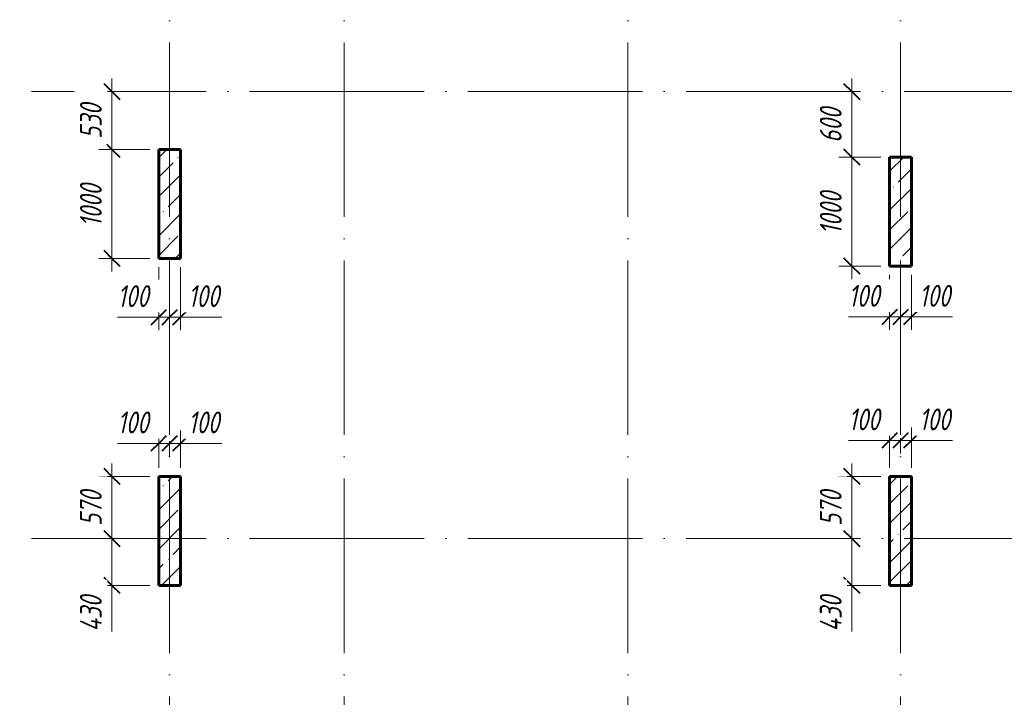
# Model space of a CAD drawing. Header units: millimetres. Extents: x 6092 to 73550, y -4371 to 20491.
# Tile 13 of 25: x 48626 to 57651, y 1844 to 8060. Entities that reach past the tile are written whole.
import ezdxf

# ---------------------------------------------------------------- set-up
doc = ezdxf.new("R2010")
doc.units = ezdxf.units.MM
doc.linetypes.add('ADSK_Линия сетки', pattern=[2000, 1600, -200, 0, -200])
for name, color, linetype, lineweight in [('A-____-____-DIMS', 211, 'Continuous', 9), ('A-____-____-DIMS-80', 211, 'Continuous', 9), ('S-COLS-____-MCUT', 52, 'Continuous', 40), ('S-COLS-____-OTLN', 52, 'Continuous', 18), ('S-GRID-____-OTLN', 1, 'Continuous', 9)]:
    doc.layers.add(name, color=color, linetype=linetype, lineweight=lineweight)
doc.styles.add('GOST Common_I_1', font='GOST_Common Italic.ttf', dxfattribs={"width": 0.8, "height": 200})
doc.dimstyles.new('ADSK_Округление_5мм__Узкий_', dxfattribs={"dimscale": 304.8, "dimtxt": 0.659918, "dimasz": 0.472441, "dimexe": 0.393701, "dimexo": 0.000861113, "dimgap": 0.104987, "dimtad": 1, "dimdec": 0, "dimlfac": 304.8, "dimrnd": 5, "dimdsep": 46, "dimtxsty": 'GOST Common_I_1', "dimblk1": 'OBLIQUE', "dimblk2": 'OBLIQUE', "dimsah": 1, "dimcen": 0.09, "dimdle": 0.393701, "dimazin": 0, "dimtfac": 1, "dimtdec": 4, "dimtix": 1, "dimtmove": 0, "dimatfit": 3, "dimfxl": 1, "dimtvp": 1, "dimtfill": 1, "dimtolj": 1, "dimtzin": 0, "dimlwd": 20, "dimlwe": 20, "dimarcsym": 2})
doc.dimstyles.new('ADSK_Округление_5мм__Узкий__1', dxfattribs={"dimscale": 304.8, "dimtxt": 0.659918, "dimasz": 0.472441, "dimexe": 0.393701, "dimexo": 0.000861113, "dimgap": 0.104987, "dimtad": 1, "dimdec": 0, "dimlfac": 304.8, "dimrnd": 5, "dimdsep": 46, "dimtxsty": 'GOST Common_I_1', "dimblk1": 'OBLIQUE', "dimblk2": 'OBLIQUE', "dimsah": 1, "dimcen": 0.09, "dimdle": 0.393701, "dimazin": 0, "dimtfac": 1, "dimtdec": 4, "dimtix": 1, "dimtmove": 1, "dimatfit": 3, "dimfxl": 1, "dimtvp": 1, "dimtfill": 1, "dimtolj": 1, "dimtzin": 0, "dimlwd": 20, "dimlwe": 20, "dimarcsym": 2})
pattern_1 = [(45, (16130.72, 8588.57), (-179.6051, 179.6051), []), (45, (16310.33, 8588.57), (-179.6051, 179.6051), [317.5, -63.5, 2.682, -60.818])]

# ---------------------------------------------------------------- blocks, each defined once
blk = doc.blocks.new('DIMBLOCK108-КЖ1_ПЭ_ВЭ1_Опалубка_Пилоны')
at = {"layer": 'A-____-____-DIMS-80', "lineweight": 20}
for p, q in [((56253.3, 3990), (56253.3, 3300)), ((56253.3, 3870), (56133.3, 3870)), ((56253.3, 3870), (56520, 3870)), ((56253.3, 3300), (56133.3, 3300)), ((56253.3, 3300), (56275.2, 3300))]:
    blk.add_line(p, q, dxfattribs=at)
at = {"layer": 'A-____-____-DIMS-80', "lineweight": 40}
for p, q in [((56253.3, 3870), (56181.3, 3942)), ((56253.3, 3870), (56325.3, 3798)), ((56253.3, 3300), (56181.3, 3372)), ((56253.3, 3300), (56325.3, 3228))]:
    blk.add_line(p, q, dxfattribs=at)
at = {"layer": 'A-____-____-DIMS-80', "color": 0, "lineweight": 20, "insert": (55960, 3416.2), "char_height": 200, "width": 405.013, "attachment_point": 1, "rotation": 90, "line_spacing_factor": 1.022761, "style": 'GOST Common_I_1', "bg_fill": 3, "box_fill_scale": 1.25, "bg_fill_color": 256, "bg_fill_true_color": 13158600, "bg_fill_transparency": 0}
blk.add_mtext('570', dxfattribs=at)
blk = doc.blocks.new('_Oblique')
at = {"color": 0, "linetype": 'ByBlock', "lineweight": -2}
blk.add_line((-0.5, -0.5), (0.5, 0.5), dxfattribs=at)
blk = doc.blocks.new('DIMBLOCK109-КЖ1_ПЭ_ВЭ1_Опалубка_Пилоны')
at = {"layer": 'A-____-____-DIMS-80', "lineweight": 40}
for p, q in [((56253.3, 3300), (56181.3, 3372)), ((56253.3, 3300), (56325.3, 3228)), ((56253.3, 2870), (56181.3, 2942)), ((56253.3, 2870), (56325.3, 2798))]:
    blk.add_line(p, q, dxfattribs=at)
at = {"layer": 'A-____-____-DIMS-80', "lineweight": 20}
for p, q in [((56253.3, 3300), (56133.3, 3300)), ((56253.3, 3300), (56253.3, 2750)), ((56253.3, 3300), (56275.2, 3300)), ((56253.3, 2842.8), (56253.3, 3085)), ((56253.3, 2870), (56133.3, 2870)), ((56253.3, 2870), (56520, 2870)), ((56253.3, 2448.2), (56253.3, 2842.8))]:
    blk.add_line(p, q, dxfattribs=at)
at = {"layer": 'A-____-____-DIMS-80', "color": 0, "lineweight": 20, "insert": (55960, 2448.2), "char_height": 200, "width": 425.469, "attachment_point": 1, "rotation": 90, "line_spacing_factor": 1.022761, "style": 'GOST Common_I_1', "bg_fill": 3, "box_fill_scale": 1.25, "bg_fill_color": 256, "bg_fill_true_color": 13158600, "bg_fill_transparency": 0}
blk.add_mtext('430', dxfattribs=at)
blk = doc.blocks.new('DIMBLOCK110-КЖ1_ПЭ_ВЭ1_Опалубка_Пилоны')
at = {"layer": 'A-____-____-DIMS-80', "lineweight": 20}
for p, q in [((56600, 4200.3), (56600, 4320.3)), ((56222.7, 4200.3), (56569.6, 4200.3)), ((56480, 4200.3), (56700, 4200.3)), ((56569.6, 4200.3), (56650, 4200.3)), ((56600, 4200.3), (56600, 3950)), ((56700, 4200.3), (56700, 4222.2)), ((56700, 4200.3), (56700, 4080.3))]:
    blk.add_line(p, q, dxfattribs=at)
at = {"layer": 'A-____-____-DIMS-80', "lineweight": 40}
for p, q in [((56600, 4200.3), (56672, 4272.3)), ((56700, 4200.3), (56772, 4272.3)), ((56600, 4200.3), (56528, 4128.3)), ((56700, 4200.3), (56628, 4128.3))]:
    blk.add_line(p, q, dxfattribs=at)
at = {"layer": 'A-____-____-DIMS-80', "color": 0, "lineweight": 20, "insert": (56222.7, 4493.7), "char_height": 200, "width": 368.194, "attachment_point": 1, "line_spacing_factor": 1.022761, "style": 'GOST Common_I_1', "bg_fill": 3, "box_fill_scale": 1.25, "bg_fill_color": 256, "bg_fill_true_color": 13158600, "bg_fill_transparency": 0}
blk.add_mtext('100', dxfattribs=at)
blk = doc.blocks.new('DIMBLOCK111-КЖ1_ПЭ_ВЭ1_Опалубка_Пилоны')
at = {"layer": 'A-____-____-DIMS-80', "lineweight": 40}
for p, q in [((56700, 4200.3), (56772, 4272.3)), ((56800, 4200.3), (56872, 4272.3)), ((56700, 4200.3), (56628, 4128.3)), ((56800, 4200.3), (56728, 4128.3))]:
    blk.add_line(p, q, dxfattribs=at)
at = {"layer": 'A-____-____-DIMS-80', "lineweight": 20}
for p, q in [((56800, 4200.3), (56800, 4320.3)), ((56700, 4200.3), (56700, 4222.2)), ((56700, 4200.3), (56920, 4200.3)), ((56700, 4200.3), (56700, 4080.3)), ((56830.4, 4200.3), (56750, 4200.3)), ((56800, 4200.3), (56800, 3950)), ((57177.3, 4200.3), (56830.4, 4200.3))]:
    blk.add_line(p, q, dxfattribs=at)
at = {"layer": 'A-____-____-DIMS-80', "color": 0, "lineweight": 20, "insert": (56870.4, 4493.7), "char_height": 200, "width": 368.194, "attachment_point": 1, "line_spacing_factor": 1.022761, "style": 'GOST Common_I_1', "bg_fill": 3, "box_fill_scale": 1.25, "bg_fill_color": 256, "bg_fill_true_color": 13158600, "bg_fill_transparency": 0}
blk.add_mtext('100', dxfattribs=at)
blk = doc.blocks.new('DIMBLOCK112-КЖ1_ПЭ_ВЭ1_Опалубка_Пилоны')
at = {"layer": 'A-____-____-DIMS-80', "lineweight": 20}
for p, q in [((56253.3, 7520), (56253.3, 6800)), ((56253.3, 7400), (56133.3, 7400)), ((56253.3, 7400), (56275.2, 7400)), ((56253.3, 6800), (56133.3, 6800)), ((56253.3, 6800), (56520, 6800))]:
    blk.add_line(p, q, dxfattribs=at)
at = {"layer": 'A-____-____-DIMS-80', "lineweight": 40}
for p, q in [((56253.3, 7400), (56181.3, 7472)), ((56253.3, 7400), (56325.3, 7328)), ((56253.3, 6800), (56181.3, 6872)), ((56253.3, 6800), (56325.3, 6728))]:
    blk.add_line(p, q, dxfattribs=at)
at = {"layer": 'A-____-____-DIMS-80', "color": 0, "lineweight": 20, "insert": (55960, 6931.2), "char_height": 200, "width": 405.013, "attachment_point": 1, "rotation": 90, "line_spacing_factor": 1.022761, "style": 'GOST Common_I_1', "bg_fill": 3, "box_fill_scale": 1.25, "bg_fill_color": 256, "bg_fill_true_color": 13158600, "bg_fill_transparency": 0}
blk.add_mtext('600', dxfattribs=at)
blk = doc.blocks.new('DIMBLOCK113-КЖ1_ПЭ_ВЭ1_Опалубка_Пилоны')
at = {"layer": 'A-____-____-DIMS-80', "lineweight": 40}
for p, q in [((56253.3, 6800), (56181.3, 6872)), ((56253.3, 6800), (56325.3, 6728)), ((56253.3, 5800), (56181.3, 5872)), ((56253.3, 5800), (56325.3, 5728))]:
    blk.add_line(p, q, dxfattribs=at)
at = {"layer": 'A-____-____-DIMS-80', "lineweight": 20}
for p, q in [((56253.3, 6800), (56133.3, 6800)), ((56253.3, 6800), (56253.3, 5680)), ((56253.3, 6800), (56520, 6800)), ((56253.3, 5800), (56133.3, 5800)), ((56253.3, 5800), (56520, 5800))]:
    blk.add_line(p, q, dxfattribs=at)
at = {"layer": 'A-____-____-DIMS-80', "color": 0, "lineweight": 20, "insert": (55960, 6090.3), "char_height": 200, "width": 503.198, "attachment_point": 1, "rotation": 90, "line_spacing_factor": 1.022761, "style": 'GOST Common_I_1', "bg_fill": 3, "box_fill_scale": 1.25, "bg_fill_color": 256, "bg_fill_true_color": 13158600, "bg_fill_transparency": 0}
blk.add_mtext('1000', dxfattribs=at)
blk = doc.blocks.new('DIMBLOCK114-КЖ1_ПЭ_ВЭ1_Опалубка_Пилоны')
at = {"layer": 'A-____-____-DIMS-80', "lineweight": 20}
for p, q in [((56600, 5333.8), (56600, 5720)), ((56222.7, 5333.8), (56569.6, 5333.8)), ((56480, 5333.8), (56700, 5333.8)), ((56569.6, 5333.8), (56650, 5333.8)), ((56600, 5333.8), (56600, 5213.8)), ((56700, 5333.8), (56700, 5355.6)), ((56700, 5333.8), (56700, 5213.8))]:
    blk.add_line(p, q, dxfattribs=at)
at = {"layer": 'A-____-____-DIMS-80', "lineweight": 40}
for p, q in [((56600, 5333.8), (56528, 5261.8)), ((56600, 5333.8), (56672, 5405.8)), ((56700, 5333.8), (56628, 5261.8)), ((56700, 5333.8), (56772, 5405.8))]:
    blk.add_line(p, q, dxfattribs=at)
at = {"layer": 'A-____-____-DIMS-80', "color": 0, "lineweight": 20, "insert": (56222.7, 5627.1), "char_height": 200, "width": 368.194, "attachment_point": 1, "line_spacing_factor": 1.022761, "style": 'GOST Common_I_1', "bg_fill": 3, "box_fill_scale": 1.25, "bg_fill_color": 256, "bg_fill_true_color": 13158600, "bg_fill_transparency": 0}
blk.add_mtext('100', dxfattribs=at)
blk = doc.blocks.new('DIMBLOCK115-КЖ1_ПЭ_ВЭ1_Опалубка_Пилоны')
at = {"layer": 'A-____-____-DIMS-80', "lineweight": 20}
for p, q in [((56800, 5333.8), (56800, 5720)), ((56700, 5333.8), (56700, 5355.6)), ((56700, 5333.8), (56920, 5333.8)), ((56700, 5333.8), (56700, 5213.8)), ((56830.4, 5333.8), (56750, 5333.8)), ((56800, 5333.8), (56800, 5213.8)), ((57177.3, 5333.8), (56830.4, 5333.8))]:
    blk.add_line(p, q, dxfattribs=at)
at = {"layer": 'A-____-____-DIMS-80', "lineweight": 40}
for p, q in [((56700, 5333.8), (56628, 5261.8)), ((56700, 5333.8), (56772, 5405.8)), ((56800, 5333.8), (56728, 5261.8)), ((56800, 5333.8), (56872, 5405.8))]:
    blk.add_line(p, q, dxfattribs=at)
at = {"layer": 'A-____-____-DIMS-80', "color": 0, "lineweight": 20, "insert": (56870.4, 5627.1), "char_height": 200, "width": 368.194, "attachment_point": 1, "line_spacing_factor": 1.022761, "style": 'GOST Common_I_1', "bg_fill": 3, "box_fill_scale": 1.25, "bg_fill_color": 256, "bg_fill_true_color": 13158600, "bg_fill_transparency": 0}
blk.add_mtext('100', dxfattribs=at)
blk = doc.blocks.new('DIMBLOCK116-КЖ1_ПЭ_ВЭ1_Опалубка_Пилоны')
at = {"layer": 'A-____-____-DIMS-80', "lineweight": 20}
for p, q in [((49471.6, 3990), (49471.6, 3300)), ((49471.6, 3870), (49351.6, 3870)), ((49471.6, 3870), (49820, 3870)), ((49471.6, 3300), (49351.6, 3300)), ((49471.6, 3300), (49493.4, 3300))]:
    blk.add_line(p, q, dxfattribs=at)
at = {"layer": 'A-____-____-DIMS-80', "lineweight": 40}
for p, q in [((49471.6, 3870), (49399.6, 3942)), ((49471.6, 3870), (49543.6, 3798)), ((49471.6, 3300), (49399.6, 3372)), ((49471.6, 3300), (49543.6, 3228))]:
    blk.add_line(p, q, dxfattribs=at)
at = {"layer": 'A-____-____-DIMS-80', "color": 0, "lineweight": 20, "insert": (49178.2, 3416.2), "char_height": 200, "width": 405.013, "attachment_point": 1, "rotation": 90, "line_spacing_factor": 1.022761, "style": 'GOST Common_I_1', "bg_fill": 3, "box_fill_scale": 1.25, "bg_fill_color": 256, "bg_fill_true_color": 13158600, "bg_fill_transparency": 0}
blk.add_mtext('570', dxfattribs=at)
blk = doc.blocks.new('DIMBLOCK117-КЖ1_ПЭ_ВЭ1_Опалубка_Пилоны')
at = {"layer": 'A-____-____-DIMS-80', "lineweight": 40}
for p, q in [((49471.6, 3300), (49399.6, 3372)), ((49471.6, 3300), (49543.6, 3228)), ((49471.6, 2870), (49399.6, 2942)), ((49471.6, 2870), (49543.6, 2798))]:
    blk.add_line(p, q, dxfattribs=at)
at = {"layer": 'A-____-____-DIMS-80', "lineweight": 20}
for p, q in [((49471.6, 3300), (49351.6, 3300)), ((49471.6, 3300), (49471.6, 2750)), ((49471.6, 3300), (49493.4, 3300)), ((49471.6, 2842.8), (49471.6, 3085)), ((49471.6, 2870), (49351.6, 2870)), ((49471.6, 2870), (49820, 2870)), ((49471.6, 2448.2), (49471.6, 2842.8))]:
    blk.add_line(p, q, dxfattribs=at)
at = {"layer": 'A-____-____-DIMS-80', "color": 0, "lineweight": 20, "insert": (49178.2, 2448.2), "char_height": 200, "width": 425.469, "attachment_point": 1, "rotation": 90, "line_spacing_factor": 1.022761, "style": 'GOST Common_I_1', "bg_fill": 3, "box_fill_scale": 1.25, "bg_fill_color": 256, "bg_fill_true_color": 13158600, "bg_fill_transparency": 0}
blk.add_mtext('430', dxfattribs=at)
blk = doc.blocks.new('DIMBLOCK118-КЖ1_ПЭ_ВЭ1_Опалубка_Пилоны')
at = {"layer": 'A-____-____-DIMS-80', "lineweight": 20}
for p, q in [((49900, 4172.6), (49900, 4292.6)), ((49522.7, 4172.6), (49869.6, 4172.6)), ((49780, 4172.6), (50000, 4172.6)), ((49869.6, 4172.6), (49950, 4172.6)), ((49900, 4172.6), (49900, 3950)), ((50000, 4172.6), (50000, 4194.4)), ((50000, 4172.6), (50000, 4052.6))]:
    blk.add_line(p, q, dxfattribs=at)
at = {"layer": 'A-____-____-DIMS-80', "lineweight": 40}
for p, q in [((49900, 4172.6), (49972, 4244.6)), ((50000, 4172.6), (50072, 4244.6)), ((49900, 4172.6), (49828, 4100.6)), ((50000, 4172.6), (49928, 4100.6))]:
    blk.add_line(p, q, dxfattribs=at)
at = {"layer": 'A-____-____-DIMS-80', "color": 0, "lineweight": 20, "insert": (49522.7, 4466), "char_height": 200, "width": 368.194, "attachment_point": 1, "line_spacing_factor": 1.022761, "style": 'GOST Common_I_1', "bg_fill": 3, "box_fill_scale": 1.25, "bg_fill_color": 256, "bg_fill_true_color": 13158600, "bg_fill_transparency": 0}
blk.add_mtext('100', dxfattribs=at)
blk = doc.blocks.new('DIMBLOCK119-КЖ1_ПЭ_ВЭ1_Опалубка_Пилоны')
at = {"layer": 'A-____-____-DIMS-80', "lineweight": 40}
for p, q in [((50000, 4172.6), (50072, 4244.6)), ((50100, 4172.6), (50172, 4244.6)), ((50000, 4172.6), (49928, 4100.6)), ((50100, 4172.6), (50028, 4100.6))]:
    blk.add_line(p, q, dxfattribs=at)
at = {"layer": 'A-____-____-DIMS-80', "lineweight": 20}
for p, q in [((50100, 4172.6), (50100, 4292.6)), ((50000, 4172.6), (50000, 4194.4)), ((50000, 4172.6), (50220, 4172.6)), ((50000, 4172.6), (50000, 4052.6)), ((50130.4, 4172.6), (50050, 4172.6)), ((50100, 4172.6), (50100, 3950)), ((50477.3, 4172.6), (50130.4, 4172.6))]:
    blk.add_line(p, q, dxfattribs=at)
at = {"layer": 'A-____-____-DIMS-80', "color": 0, "lineweight": 20, "insert": (50170.4, 4466), "char_height": 200, "width": 368.194, "attachment_point": 1, "line_spacing_factor": 1.022761, "style": 'GOST Common_I_1', "bg_fill": 3, "box_fill_scale": 1.25, "bg_fill_color": 256, "bg_fill_true_color": 13158600, "bg_fill_transparency": 0}
blk.add_mtext('100', dxfattribs=at)
blk = doc.blocks.new('DIMBLOCK120-КЖ1_ПЭ_ВЭ1_Опалубка_Пилоны')
at = {"layer": 'A-____-____-DIMS-80', "lineweight": 20}
for p, q in [((49471.6, 6870), (49351.6, 6870)), ((49471.6, 5750), (49471.6, 6870)), ((49471.6, 6870), (49820, 6870)), ((49471.6, 5870), (49351.6, 5870)), ((49471.6, 5870), (49820, 5870))]:
    blk.add_line(p, q, dxfattribs=at)
at = {"layer": 'A-____-____-DIMS-80', "lineweight": 40}
for p, q in [((49471.6, 6870), (49399.6, 6942)), ((49471.6, 6870), (49543.6, 6798)), ((49471.6, 5870), (49399.6, 5942)), ((49471.6, 5870), (49543.6, 5798))]:
    blk.add_line(p, q, dxfattribs=at)
at = {"layer": 'A-____-____-DIMS-80', "color": 0, "lineweight": 20, "insert": (49178.2, 6160.3), "char_height": 200, "width": 503.198, "attachment_point": 1, "rotation": 90, "line_spacing_factor": 1.022761, "style": 'GOST Common_I_1', "bg_fill": 3, "box_fill_scale": 1.25, "bg_fill_color": 256, "bg_fill_true_color": 13158600, "bg_fill_transparency": 0}
blk.add_mtext('1000', dxfattribs=at)
blk = doc.blocks.new('DIMBLOCK121-КЖ1_ПЭ_ВЭ1_Опалубка_Пилоны')
at = {"layer": 'A-____-____-DIMS-80', "lineweight": 20}
for p, q in [((49471.6, 6870), (49471.6, 7520)), ((49471.6, 7400), (49449.8, 7400)), ((49471.6, 7400), (49591.6, 7400)), ((49471.6, 6870), (49351.6, 6870)), ((49471.6, 6870), (49820, 6870))]:
    blk.add_line(p, q, dxfattribs=at)
at = {"layer": 'A-____-____-DIMS-80', "lineweight": 40}
for p, q in [((49471.6, 7400), (49399.6, 7472)), ((49471.6, 7400), (49543.6, 7328)), ((49471.6, 6870), (49399.6, 6942)), ((49471.6, 6870), (49543.6, 6798))]:
    blk.add_line(p, q, dxfattribs=at)
at = {"layer": 'A-____-____-DIMS-80', "color": 0, "lineweight": 20, "insert": (49178.2, 6966.2), "char_height": 200, "width": 405.013, "attachment_point": 1, "rotation": 90, "line_spacing_factor": 1.022761, "style": 'GOST Common_I_1', "bg_fill": 3, "box_fill_scale": 1.25, "bg_fill_color": 256, "bg_fill_true_color": 13158600, "bg_fill_transparency": 0}
blk.add_mtext('530', dxfattribs=at)
blk = doc.blocks.new('DIMBLOCK122-КЖ1_ПЭ_ВЭ1_Опалубка_Пилоны')
at = {"layer": 'A-____-____-DIMS-80', "lineweight": 20}
for p, q in [((49900, 5330.8), (49900, 5790)), ((49522.7, 5330.8), (49869.6, 5330.8)), ((49780, 5330.8), (50000, 5330.8)), ((49869.6, 5330.8), (49950, 5330.8)), ((49900, 5330.8), (49900, 5210.8)), ((50000, 5330.8), (50000, 5352.6)), ((50000, 5330.8), (50000, 5210.8))]:
    blk.add_line(p, q, dxfattribs=at)
at = {"layer": 'A-____-____-DIMS-80', "lineweight": 40}
for p, q in [((49900, 5330.8), (49828, 5258.8)), ((49900, 5330.8), (49972, 5402.8)), ((50000, 5330.8), (49928, 5258.8)), ((50000, 5330.8), (50072, 5402.8))]:
    blk.add_line(p, q, dxfattribs=at)
at = {"layer": 'A-____-____-DIMS-80', "color": 0, "lineweight": 20, "insert": (49522.7, 5624.2), "char_height": 200, "width": 368.194, "attachment_point": 1, "line_spacing_factor": 1.022761, "style": 'GOST Common_I_1', "bg_fill": 3, "box_fill_scale": 1.25, "bg_fill_color": 256, "bg_fill_true_color": 13158600, "bg_fill_transparency": 0}
blk.add_mtext('100', dxfattribs=at)
blk = doc.blocks.new('DIMBLOCK123-КЖ1_ПЭ_ВЭ1_Опалубка_Пилоны')
at = {"layer": 'A-____-____-DIMS-80', "lineweight": 20}
for p, q in [((50100, 5330.8), (50100, 5790)), ((50000, 5330.8), (50000, 5352.6)), ((50000, 5330.8), (50220, 5330.8)), ((50000, 5330.8), (50000, 5210.8)), ((50130.4, 5330.8), (50050, 5330.8)), ((50100, 5330.8), (50100, 5210.8)), ((50477.3, 5330.8), (50130.4, 5330.8))]:
    blk.add_line(p, q, dxfattribs=at)
at = {"layer": 'A-____-____-DIMS-80', "lineweight": 40}
for p, q in [((50000, 5330.8), (49928, 5258.8)), ((50000, 5330.8), (50072, 5402.8)), ((50100, 5330.8), (50028, 5258.8)), ((50100, 5330.8), (50172, 5402.8))]:
    blk.add_line(p, q, dxfattribs=at)
at = {"layer": 'A-____-____-DIMS-80', "color": 0, "lineweight": 20, "insert": (50170.4, 5624.2), "char_height": 200, "width": 368.194, "attachment_point": 1, "line_spacing_factor": 1.022761, "style": 'GOST Common_I_1', "bg_fill": 3, "box_fill_scale": 1.25, "bg_fill_color": 256, "bg_fill_true_color": 13158600, "bg_fill_transparency": 0}
blk.add_mtext('100', dxfattribs=at)

msp = doc.modelspace()

# ---------------------------------------------------------------- hatches: boundary and pattern name
at = {"layer": 'S-COLS-____-OTLN', "lineweight": 9}
h = msp.add_hatch(dxfattribs=at)
h.set_pattern_fill('FP_1', color=256, style=0, pattern_type=2)
h.set_pattern_definition(pattern_1)
h.paths.add_polyline_path([(50100, 5870), (50100, 6870), (49900, 6870), (49900, 5870)])
h = msp.add_hatch(dxfattribs=at)
h.set_pattern_fill('FP_1', color=256, style=0, pattern_type=2)
h.set_pattern_definition(pattern_1)
h.paths.add_polyline_path([(56800, 5800), (56800, 6800), (56600, 6800), (56600, 5800)])
h = msp.add_hatch(dxfattribs=at)
h.set_pattern_fill('FP_1', color=256, style=0, pattern_type=2)
h.set_pattern_definition(pattern_1)
h.paths.add_polyline_path([(49900, 2869.9996), (50100, 2869.9996), (50100, 3869.9996), (49900, 3869.9996)])
h = msp.add_hatch(dxfattribs=at)
h.set_pattern_fill('FP_1', color=256, style=0, pattern_type=2)
h.set_pattern_definition(pattern_1)
h.paths.add_polyline_path([(56600, 2869.9996), (56800, 2869.9996), (56800, 3869.9996), (56600, 3869.9996)])

# ---------------------------------------------------------------- linework, layer by layer
at = {"layer": 'S-COLS-____-MCUT', "lineweight": 60}
for p, q in [((50100, 6870), (49900, 6870)), ((49900, 6870), (49900, 5870)), ((50100, 5870), (50100, 6870)), ((56800, 6800), (56600, 6800)), ((56600, 6800), (56600, 5800)), ((56800, 5800), (56800, 6800)), ((49900, 5870), (50100, 5870)), ((56600, 5800), (56800, 5800)), ((50100, 3869.9996), (49900, 3869.9996)), ((49900, 3869.9996), (49900, 2869.9996)), ((50100, 2869.9996), (50100, 3869.9996)), ((56800, 3869.9996), (56600, 3869.9996)), ((56600, 3869.9996), (56600, 2869.9996)), ((56800, 2869.9996), (56800, 3869.9996)), ((49900, 2869.9996), (50100, 2869.9996)), ((56600, 2869.9996), (56800, 2869.9996))]:
    msp.add_line(p, q, dxfattribs=at)
at = {"layer": 'S-GRID-____-OTLN', "linetype": 'ADSK_Линия сетки'}
for p, q in [((50000, 19851.1002), (50000, -3717.186)), ((51600, 19851.1002), (51600, -3717.186)), ((54200, 19851.1002), (54200, -3717.186)), ((56700, 19851.1002), (56700, -3717.186)), ((6731.5249, 7400), (72652.3528, 7400)), ((6731.5249, 3300), (72652.3528, 3300))]:
    msp.add_line(p, q, dxfattribs=at)

# ---------------------------------------------------------------- next in the draw order: dimensions: what is measured, and where the dimension line sits
at = {"layer": 'A-____-____-DIMS', "lineweight": 20}
for base, p1, p2, override, picture, middle in [((56253.348, 6800), (56355.1714, 7400), (56600, 6800), {"dimpost": '<>', "dimfxl": 648.028573}, 'DIMBLOCK112-КЖ1_ПЭ_ВЭ1_Опалубка_Пилоны', (56121.348, 7100)), ((49471.6057, 6870), (49900, 5870), (49900, 6870), {"dimpost": '<>', "dimfxl": 1000}, 'DIMBLOCK120-КЖ1_ПЭ_ВЭ1_Опалубка_Пилоны', (49339.6057, 6370)), ((49471.6057, 3300), (49900, 3869.9996), (49573.4291, 3300), {"dimpost": '<>', "dimfxl": 656.923251}, 'DIMBLOCK116-КЖ1_ПЭ_ВЭ1_Опалубка_Пилоны', (49338.3178, 3584.9998)), ((56253.348, 3300), (56600, 3869.9996), (56355.1714, 3300), {"dimpost": '<>', "dimfxl": 620.355202}, 'DIMBLOCK108-КЖ1_ПЭ_ВЭ1_Опалубка_Пилоны', (56120.0602, 3584.9998))]:
    dim = msp.add_linear_dim(base=base, p1=p1, p2=p2, angle=90, dimstyle='ADSK_Округление_5мм__Узкий_', override=override, dxfattribs=at)
    dim.commit()
    dim.dimension.update_dxf_attribs({"geometry": picture, "text_midpoint": middle})

# ---------------------------------------------------------------- next in the draw order: dimensions: what is measured, and where the dimension line sits
for base, p1, p2, override, picture, middle in [((49471.6057, 7400), (49900, 6870), (49369.7823, 7400), {"dimpost": '<>', "dimfxl": 749.687108}, 'DIMBLOCK121-КЖ1_ПЭ_ВЭ1_Опалубка_Пилоны', (49339.6057, 7135)), ((56253.348, 5800), (56600, 6800), (56600, 5800), {"dimpost": '<>', "dimfxl": 1000}, 'DIMBLOCK113-КЖ1_ПЭ_ВЭ1_Опалубка_Пилоны', (56121.348, 6300))]:
    dim = msp.add_linear_dim(base=base, p1=p1, p2=p2, angle=90, dimstyle='ADSK_Округление_5мм__Узкий_', override=override, dxfattribs=at)
    dim.commit()
    dim.dimension.update_dxf_attribs({"geometry": picture, "text_midpoint": middle})
for base, p1, p2, override, picture, middle in [((50000, 5330.8208), (49900, 5870), (50000, 5432.6441), {"dimpost": '<>', "dimfxl": 448.642585}, 'DIMBLOCK122-КЖ1_ПЭ_ВЭ1_Опалубка_Пилоны', (49706.8304, 5490.8531)), ((50000, 4172.5964), (49900, 3869.9996), (50000, 4274.4198), {"dimpost": '<>', "dimfxl": 416.600119}, 'DIMBLOCK118-КЖ1_ПЭ_ВЭ1_Опалубка_Пилоны', (49706.8304, 4332.6287)), ((56700, 4200.3298), (56600, 3869.9996), (56700, 4302.1532), {"dimpost": '<>', "dimfxl": 443.572691}, 'DIMBLOCK110-КЖ1_ПЭ_ВЭ1_Опалубка_Пилоны', (56406.8304, 4360.3622))]:
    dim = msp.add_linear_dim(base=base, p1=p1, p2=p2, dimstyle='ADSK_Округление_5мм__Узкий__1', override=override, dxfattribs=at)
    dim.commit()
    dim.dimension.update_dxf_attribs({"geometry": picture, "text_midpoint": middle, "dimtype": 160})
for base, p1, p2, override, picture, middle in [((49471.6057, 2869.9996), (49573.4291, 3300), (49900, 2869.9996), {"dimpost": '<>', "dimfxl": 539.952673}, 'DIMBLOCK117-КЖ1_ПЭ_ВЭ1_Опалубка_Пилоны', (49311.5734, 2660.9816)), ((56253.348, 2869.9996), (56355.1714, 3300), (56600, 2869.9996), {"dimpost": '<>', "dimfxl": 494.814484}, 'DIMBLOCK109-КЖ1_ПЭ_ВЭ1_Опалубка_Пилоны', (56093.3157, 2660.9815))]:
    dim = msp.add_linear_dim(base=base, p1=p1, p2=p2, angle=90, dimstyle='ADSK_Округление_5мм__Узкий__1', override=override, dxfattribs=at)
    dim.commit()
    dim.dimension.update_dxf_attribs({"geometry": picture, "text_midpoint": middle, "dimtype": 160, "text_rotation": 90})

# ---------------------------------------------------------------- next in the draw order: dimensions: what is measured, and where the dimension line sits
for base, p1, p2, override, picture, middle in [((50100, 5330.8208), (50000, 5432.6441), (50100, 5870), {"dimpost": '<>', "dimfxl": 448.642585}, 'DIMBLOCK123-КЖ1_ПЭ_ВЭ1_Опалубка_Пилоны', (50354.5353, 5490.8531)), ((56700, 5333.7827), (56600, 5800), (56700, 5435.6061), {"dimpost": '<>', "dimfxl": 377.866249}, 'DIMBLOCK114-КЖ1_ПЭ_ВЭ1_Опалубка_Пилоны', (56406.8304, 5493.8151)), ((50100, 4172.5964), (50000, 4274.4198), (50100, 3869.9996), {"dimpost": '<>', "dimfxl": 416.600119}, 'DIMBLOCK119-КЖ1_ПЭ_ВЭ1_Опалубка_Пилоны', (50354.5353, 4332.6287)), ((56800, 4200.3298), (56700, 4302.1532), (56800, 3869.9996), {"dimpost": '<>', "dimfxl": 443.572691}, 'DIMBLOCK111-КЖ1_ПЭ_ВЭ1_Опалубка_Пилоны', (57054.5353, 4360.3622))]:
    dim = msp.add_linear_dim(base=base, p1=p1, p2=p2, dimstyle='ADSK_Округление_5мм__Узкий__1', override=override, dxfattribs=at)
    dim.commit()
    dim.dimension.update_dxf_attribs({"geometry": picture, "text_midpoint": middle, "dimtype": 160})

# ---------------------------------------------------------------- next in the draw order: dimensions: what is measured, and where the dimension line sits
dim = msp.add_linear_dim(base=(56800, 5333.7827), p1=(56700, 5435.6061), p2=(56800, 5800), dimstyle='ADSK_Округление_5мм__Узкий__1', override={"dimpost": '<>', "dimfxl": 377.866249}, dxfattribs=at)
dim.commit()
dim.dimension.update_dxf_attribs({"geometry": 'DIMBLOCK115-КЖ1_ПЭ_ВЭ1_Опалубка_Пилоны', "text_midpoint": (57054.5353, 5493.8151), "dimtype": 160})

doc.saveas('drawing.dxf')
